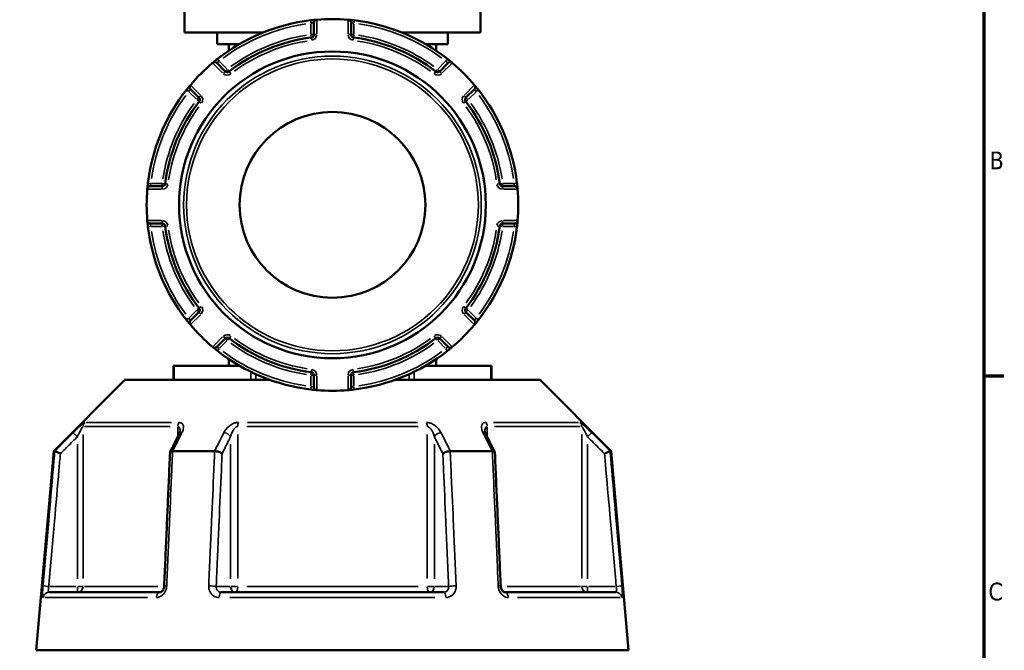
# Model space of a CAD drawing. Header units: millimetres. Extents: x 0 to 926, y 0 to 970.
# Tile 10 of 17: x 655 to 825, y 398 to 507. Entities that reach past the tile are written whole.
import ezdxf

# ---------------------------------------------------------------- set-up
doc = ezdxf.new("R2010")
doc.units = ezdxf.units.MM
for name, color, linetype, lineweight in [('Border (ANSI)', 7, 'Continuous', 70), ('Visible (ANSI)', 7, 'Continuous', 50), ('Visible Narrow (ANSI)', 7, 'Continuous', 35)]:
    doc.layers.add(name, color=color, linetype=linetype, lineweight=lineweight)
doc.styles.add('Note Text (ANSI)', font='tahoma.ttf')

# ---------------------------------------------------------------- blocks, each defined once
blk = doc.blocks.new('Borders Default Border')
at = {"layer": 'Border (ANSI)'}
blk.add_line((821, 445.5), (824.45, 445.5), dxfattribs=at)
at = {"layer": 'Border (ANSI)', "flags": 128}
blk.add_lwpolyline([(20, 20), (20, 574), (821, 574), (821, 20), (20, 20)], dxfattribs=at)
at = {"layer": 'Border (ANSI)', "char_height": 3.05, "attachment_point": 7, "style": 'Note Text (ANSI)'}
for s, insert in [('B', (821.99, 481.1)), ('C', (821.8, 406.8))]:
    blk.add_mtext(s, dxfattribs=dict(at, insert=insert))

msp = doc.modelspace()

# ---------------------------------------------------------------- linework, layer by layer
at = {"layer": 'Visible (ANSI)'}
for p, q in [((683.332, 512.005), (683.332, 504.655)), ((734.332, 512.005), (734.332, 504.655)), ((705.632, 506.347), (705.632, 504.277)), ((712.032, 504.277), (712.032, 506.347)), ((683.332, 504.655), (696.901, 504.655)), ((688.982, 504.655), (688.982, 502.655)), ((720.764, 504.655), (734.332, 504.655)), ((728.682, 504.655), (728.682, 502.655)), ((688.982, 502.655), (692.797, 502.655)), ((690.982, 502.655), (690.982, 501.522)), ((724.867, 502.655), (728.682, 502.655)), ((726.682, 502.655), (726.682, 501.522)), ((690.367, 497.954), (688.903, 499.417)), ((728.761, 499.417), (727.298, 497.954)), ((684.378, 494.892), (685.841, 493.428)), ((731.823, 493.428), (733.287, 494.892)), ((679.518, 478.163), (677.448, 478.163)), ((740.216, 478.163), (738.146, 478.163)), ((677.448, 471.763), (679.518, 471.763)), ((738.146, 471.763), (740.216, 471.763)), ((685.841, 456.497), (684.378, 455.033)), ((733.287, 455.033), (731.823, 456.497)), ((688.903, 450.508), (690.367, 451.972)), ((727.298, 451.972), (728.761, 450.508)), ((690.982, 448.404), (690.982, 447.27)), ((726.682, 448.404), (726.682, 447.27)), ((681.447, 447.27), (681.581, 447.27)), ((681.447, 447.27), (681.447, 444.82)), ((681.581, 447.27), (692.797, 447.27)), ((724.867, 447.27), (736.084, 447.27)), ((736.084, 447.27), (736.218, 447.27)), ((736.218, 444.82), (736.218, 447.27)), ((673.083, 444.82), (660.833, 432.57)), ((673.083, 444.82), (698.088, 444.82)), ((705.632, 445.648), (705.632, 443.579)), ((712.032, 443.579), (712.032, 445.648)), ((719.576, 444.82), (744.581, 444.82)), ((744.581, 444.82), (756.831, 432.57)), ((660.833, 432.57), (657.832, 398.27)), ((660.833, 432.57), (661.014, 432.57)), ((681.319, 432.57), (688.527, 432.57)), ((729.138, 432.57), (736.345, 432.57)), ((756.651, 432.57), (756.831, 432.57)), ((756.831, 432.57), (759.832, 398.27)), ((660.003, 408.27), (679.135, 408.27)), ((689.7, 408.27), (727.964, 408.27)), ((738.53, 408.27), (757.662, 408.27)), ((657.832, 398.27), (759.832, 398.27))]:
    msp.add_line(p, q, dxfattribs=at)
for radius in [26.414, 16]:
    msp.add_circle((708.832, 474.963), radius, dxfattribs=at)
for centre, radius, start, end in [((708.832, 474.963), 32, 96.74555, 128.25445), ((706.132, 506.347), 0.5, 94.9171, 180), ((708.832, 474.963), 32, 85.15991, 94.84009), ((711.532, 506.347), 0.5, 0, 85.0829), ((708.832, 474.963), 32, 51.74555, 83.25445), ((708.832, 474.963), 29.047, 97.19378, 127.80622), ((705.132, 504.277), 0.5, 277.19378, 0), ((712.532, 504.277), 0.5, 180, 262.80622), ((708.832, 474.963), 29.047, 52.19378, 82.80622), ((708.832, 474.963), 32, 130.15991, 139.84009), ((688.55, 499.064), 0.5, 45, 130.0829), ((729.115, 499.064), 0.5, 49.9171, 135), ((708.832, 474.963), 32, 40.15991, 49.84009), ((690.72, 498.307), 0.5, 225, 307.80622), ((726.944, 498.307), 0.5, 232.19378, 315), ((684.731, 495.245), 0.5, 139.9171, 225), ((732.933, 495.245), 0.5, 315, 40.0829), ((708.832, 474.963), 32, 141.74555, 173.25445), ((708.832, 474.963), 32, 6.74555, 38.25445), ((708.832, 474.963), 29.047, 142.19378, 172.80622), ((685.488, 493.074), 0.5, 322.19378, 45), ((732.177, 493.074), 0.5, 135, 217.80622), ((708.832, 474.963), 29.047, 7.19378, 37.80622), ((679.518, 478.663), 0.5, 270, 352.80622), ((738.146, 478.663), 0.5, 187.19378, 270), ((708.832, 474.963), 32, 175.15991, 184.84009), ((677.448, 477.663), 0.5, 90, 175.0829), ((740.216, 477.663), 0.5, 4.9171, 90), ((708.832, 474.963), 32, 355.15991, 4.84009), ((677.448, 472.263), 0.5, 184.9171, 270), ((679.518, 471.263), 0.5, 7.19378, 90), ((738.146, 471.263), 0.5, 90, 172.80622), ((740.216, 472.263), 0.5, 270, 355.0829), ((708.832, 474.963), 32, 186.74555, 218.25445), ((708.832, 474.963), 29.047, 187.19378, 217.80622), ((708.832, 474.963), 29.047, 322.19378, 352.80622), ((708.832, 474.963), 32, 321.74555, 353.25445), ((685.488, 456.851), 0.5, 315, 37.80622), ((732.177, 456.851), 0.5, 142.19378, 225), ((684.731, 454.68), 0.5, 135, 220.0829), ((732.933, 454.68), 0.5, 319.9171, 45), ((708.832, 474.963), 32, 220.15991, 229.84009), ((708.832, 474.963), 32, 310.15991, 319.84009), ((690.72, 451.618), 0.5, 52.19378, 135), ((708.832, 474.963), 29.047, 232.19378, 262.80622), ((708.832, 474.963), 29.047, 277.19378, 307.80622), ((726.944, 451.618), 0.5, 45, 127.80622), ((688.55, 450.861), 0.5, 229.9171, 315), ((708.832, 474.963), 32, 231.74555, 263.25445), ((708.832, 474.963), 32, 276.74555, 308.25445), ((729.115, 450.861), 0.5, 225, 310.0829), ((705.132, 445.648), 0.5, 0, 82.80622), ((712.532, 445.648), 0.5, 97.19378, 180), ((706.132, 443.579), 0.5, 180, 265.0829), ((708.832, 474.963), 32, 265.15991, 274.84009), ((711.532, 443.579), 0.5, 274.9171, 0)]:
    msp.add_arc(centre, radius, start, end, dxfattribs=at)
for centre, major_axis, ratio, start_param, end_param in [((6639.914, -11111.012), (198.252, -16295.014), 0.5090017, 3.9187165, 3.9189842), ((-5143.568, -10956.684), (196.526, 16077.194), 0.5090436, 5.5058211, 5.5060925)]:
    msp.add_ellipse(centre, major_axis=major_axis, ratio=ratio, start_param=start_param, end_param=end_param, dxfattribs=at)
for points, knots in [([(706.089, 506.845), (706.089, 506.845), (706.01, 506.838), (705.752, 506.814), (705.593, 506.799), (705.307, 506.768), (705.19, 506.755), (705.074, 506.741)], [-0.15750602, -0.15750602, -0.15750602, -0.15750602, -0.09025498, -0.09025498, -0.03471345, -0.03471345, 0, 0, 0, 0]), ([(712.591, 506.741), (712.549, 506.746), (712.506, 506.751), (712.287, 506.776), (712.116, 506.794), (711.864, 506.819), (711.772, 506.827), (711.653, 506.838), (711.615, 506.841), (711.582, 506.844), (711.575, 506.845), (711.575, 506.845)], [-0.15750537, -0.15750537, -0.15750537, -0.15750537, -0.14489859, -0.14489859, -0.09183714, -0.09183714, -0.05102063, -0.05102063, -0.01962332, -0.01962332, 0, 0, 0, 0]), ([(689.019, 500.091), (688.989, 500.067), (688.959, 500.043), (688.788, 499.908), (688.652, 499.798), (688.454, 499.635), (688.382, 499.575), (688.288, 499.497), (688.259, 499.473), (688.233, 499.451), (688.228, 499.446), (688.228, 499.446)], [-0.1575053, -0.1575053, -0.1575053, -0.1575053, -0.14610875, -0.14610875, -0.09260413, -0.09260413, -0.05144674, -0.05144674, -0.01978721, -0.01978721, 0, 0, 0, 0]), ([(729.437, 499.446), (729.437, 499.446), (729.434, 499.449), (729.403, 499.475), (729.325, 499.54), (729.118, 499.711), (729.006, 499.803), (728.807, 499.963), (728.726, 500.027), (728.645, 500.091)], [-0.1575067, -0.1575067, -0.1575067, -0.1575067, -0.14229049, -0.14229049, -0.07905027, -0.07905027, -0.03040395, -0.03040395, 0, 0, 0, 0]), ([(684.349, 495.567), (684.349, 495.567), (684.346, 495.564), (684.32, 495.533), (684.255, 495.455), (684.084, 495.249), (683.992, 495.136), (683.832, 494.937), (683.767, 494.856), (683.704, 494.776)], [-0.1575067, -0.1575067, -0.1575067, -0.1575067, -0.14229049, -0.14229049, -0.07905027, -0.07905027, -0.03040395, -0.03040395, 0, 0, 0, 0]), ([(733.961, 494.776), (733.937, 494.806), (733.913, 494.836), (733.777, 495.007), (733.667, 495.143), (733.505, 495.341), (733.445, 495.413), (733.367, 495.507), (733.342, 495.536), (733.32, 495.562), (733.316, 495.567), (733.316, 495.567)], [-0.1575053, -0.1575053, -0.1575053, -0.1575053, -0.14610875, -0.14610875, -0.09260413, -0.09260413, -0.05144674, -0.05144674, -0.01978721, -0.01978721, 0, 0, 0, 0]), ([(677.054, 478.721), (677.049, 478.679), (677.044, 478.637), (677.019, 478.417), (677.001, 478.246), (676.976, 477.994), (676.968, 477.902), (676.957, 477.783), (676.954, 477.746), (676.951, 477.712), (676.95, 477.705), (676.95, 477.705)], [-0.15750537, -0.15750537, -0.15750537, -0.15750537, -0.14489859, -0.14489859, -0.09183714, -0.09183714, -0.05102063, -0.05102063, -0.01962332, -0.01962332, 0, 0, 0, 0]), ([(740.715, 477.705), (740.715, 477.705), (740.708, 477.785), (740.684, 478.043), (740.668, 478.202), (740.638, 478.488), (740.625, 478.605), (740.611, 478.721)], [-0.15750602, -0.15750602, -0.15750602, -0.15750602, -0.09025498, -0.09025498, -0.03471345, -0.03471345, 0, 0, 0, 0]), ([(676.95, 472.22), (676.95, 472.22), (676.957, 472.14), (676.981, 471.882), (676.996, 471.724), (677.027, 471.437), (677.04, 471.321), (677.054, 471.204)], [-0.15750602, -0.15750602, -0.15750602, -0.15750602, -0.09025498, -0.09025498, -0.03471345, -0.03471345, 0, 0, 0, 0]), ([(740.611, 471.204), (740.616, 471.246), (740.621, 471.289), (740.646, 471.508), (740.664, 471.679), (740.689, 471.931), (740.697, 472.023), (740.708, 472.142), (740.711, 472.179), (740.714, 472.213), (740.715, 472.22), (740.715, 472.22)], [-0.15750537, -0.15750537, -0.15750537, -0.15750537, -0.14489859, -0.14489859, -0.09183714, -0.09183714, -0.05102063, -0.05102063, -0.01962332, -0.01962332, 0, 0, 0, 0]), ([(683.704, 455.15), (683.728, 455.119), (683.752, 455.089), (683.887, 454.918), (683.997, 454.783), (684.16, 454.584), (684.22, 454.512), (684.298, 454.418), (684.322, 454.389), (684.344, 454.363), (684.349, 454.358), (684.349, 454.358)], [-0.1575053, -0.1575053, -0.1575053, -0.1575053, -0.14610875, -0.14610875, -0.09260413, -0.09260413, -0.05144674, -0.05144674, -0.01978721, -0.01978721, 0, 0, 0, 0]), ([(733.316, 454.358), (733.316, 454.358), (733.318, 454.361), (733.344, 454.392), (733.41, 454.47), (733.581, 454.677), (733.673, 454.789), (733.833, 454.988), (733.897, 455.069), (733.961, 455.15)], [-0.1575067, -0.1575067, -0.1575067, -0.1575067, -0.14229049, -0.14229049, -0.07905027, -0.07905027, -0.03040395, -0.03040395, 0, 0, 0, 0]), ([(688.228, 450.479), (688.228, 450.479), (688.231, 450.476), (688.262, 450.45), (688.339, 450.385), (688.546, 450.214), (688.659, 450.122), (688.858, 449.962), (688.938, 449.898), (689.019, 449.834)], [-0.1575067, -0.1575067, -0.1575067, -0.1575067, -0.14229049, -0.14229049, -0.07905027, -0.07905027, -0.03040395, -0.03040395, 0, 0, 0, 0]), ([(728.645, 449.834), (728.676, 449.858), (728.706, 449.882), (728.877, 450.018), (729.012, 450.127), (729.211, 450.29), (729.283, 450.35), (729.376, 450.428), (729.406, 450.453), (729.432, 450.475), (729.437, 450.479), (729.437, 450.479)], [-0.1575053, -0.1575053, -0.1575053, -0.1575053, -0.14610875, -0.14610875, -0.09260413, -0.09260413, -0.05144674, -0.05144674, -0.01978721, -0.01978721, 0, 0, 0, 0]), ([(705.074, 443.184), (705.116, 443.179), (705.158, 443.174), (705.378, 443.149), (705.549, 443.131), (705.8, 443.106), (705.893, 443.098), (706.012, 443.087), (706.049, 443.084), (706.083, 443.081), (706.089, 443.08), (706.089, 443.08)], [-0.15750537, -0.15750537, -0.15750537, -0.15750537, -0.14489859, -0.14489859, -0.09183714, -0.09183714, -0.05102063, -0.05102063, -0.01962332, -0.01962332, 0, 0, 0, 0]), ([(711.575, 443.08), (711.575, 443.08), (711.655, 443.087), (711.913, 443.111), (712.071, 443.126), (712.357, 443.157), (712.474, 443.17), (712.591, 443.184)], [-0.15750602, -0.15750602, -0.15750602, -0.15750602, -0.09025498, -0.09025498, -0.03471345, -0.03471345, 0, 0, 0, 0]), ([(682.585, 436.005), (682.585, 435.99), (682.584, 435.97), (682.578, 435.92), (682.573, 435.89), (682.557, 435.824), (682.547, 435.787), (682.521, 435.708), (682.505, 435.666), (682.469, 435.578), (682.447, 435.532), (682.424, 435.484)], [0.20265986, 0.20265986, 0.20265986, 0.20265986, 0.23121109, 0.23121109, 0.25976233, 0.25976233, 0.28831356, 0.28831356, 0.3168648, 0.3168648, 0.34541603, 0.34541603, 0.34541603, 0.34541603]), ([(735.241, 435.484), (735.217, 435.532), (735.196, 435.578), (735.159, 435.666), (735.144, 435.708), (735.118, 435.787), (735.107, 435.824), (735.092, 435.89), (735.087, 435.92), (735.08, 435.97), (735.079, 435.99), (735.079, 436.005)], [0, 0, 0, 0, 0.02855139, 0.02855139, 0.05710278, 0.05710278, 0.08565416, 0.08565416, 0.11420555, 0.11420555, 0.14275694, 0.14275694, 0.14275694, 0.14275694]), ([(661.977, 432.12), (661.975, 432.121), (661.974, 432.122), (661.854, 432.178), (661.736, 432.233), (661.515, 432.336), (661.413, 432.384), (661.237, 432.466), (661.163, 432.501), (661.058, 432.55), (661.026, 432.565), (661.016, 432.57)], [-0.15371258, -0.15371258, -0.15371258, -0.15371258, -0.15323729, -0.15323729, -0.11409168, -0.11409168, -0.07545593, -0.07545593, -0.03695789, -0.03695789, 0, 0, 0, 0]), ([(681.298, 432.57), (681.197, 432.565), (681.11, 432.55), (680.969, 432.501), (680.918, 432.466), (680.873, 432.401), (680.864, 432.375), (680.863, 432.346)], [-0.153595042, -0.153595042, -0.153595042, -0.153595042, -0.116550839, -0.116550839, -0.077962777, -0.077962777, -0.055255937, -0.055255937, -0.055255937, -0.055255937]), ([(689.821, 432.12), (689.82, 432.121), (689.82, 432.122), (689.759, 432.178), (689.68, 432.233), (689.492, 432.336), (689.384, 432.384), (689.151, 432.466), (689.026, 432.501), (688.78, 432.55), (688.662, 432.565), (688.55, 432.57)], [-0.15371258, -0.15371258, -0.15371258, -0.15371258, -0.15323743, -0.15323743, -0.11409174, -0.11409174, -0.0754562, -0.0754562, -0.03695796, -0.03695796, 0, 0, 0, 0]), ([(729.114, 432.57), (729.003, 432.565), (728.884, 432.55), (728.638, 432.501), (728.514, 432.466), (728.28, 432.384), (728.172, 432.336), (727.984, 432.233), (727.905, 432.178), (727.845, 432.122), (727.844, 432.121), (727.843, 432.12)], [-0.15359506, -0.15359506, -0.15359506, -0.15359506, -0.11655085, -0.11655085, -0.07796276, -0.07796276, -0.03923705, -0.03923705, 0, 0, 0.00047625, 0.00047625, 0.00047625, 0.00047625]), ([(736.802, 432.346), (736.801, 432.375), (736.792, 432.401), (736.746, 432.466), (736.695, 432.501), (736.554, 432.55), (736.467, 432.565), (736.366, 432.57)], [-0.098110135, -0.098110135, -0.098110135, -0.098110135, -0.075456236, -0.075456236, -0.036957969, -0.036957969, 0, 0, 0, 0]), ([(755.688, 432.12), (755.689, 432.121), (755.691, 432.122), (755.811, 432.178), (755.929, 432.233), (756.149, 432.336), (756.251, 432.384), (756.428, 432.466), (756.501, 432.501), (756.606, 432.55), (756.638, 432.565), (756.649, 432.57)], [-0.0004764, -0.0004764, -0.0004764, -0.0004764, 0, 0, 0.03923697, 0.03923697, 0.07796289, 0.07796289, 0.11655078, 0.11655078, 0.15359492, 0.15359492, 0.15359492, 0.15359492]), ([(680.863, 432.346), (680.795, 430.811), (680.728, 429.275), (680.593, 426.204), (680.526, 424.669), (680.391, 421.598), (680.323, 420.062), (680.189, 416.991), (680.121, 415.456), (679.986, 412.385), (679.919, 410.849), (679.852, 409.314)], [0.585191, 0.585191, 0.585191, 0.585191, 1.0476138, 1.0476138, 1.5100365, 1.5100365, 1.9724593, 1.9724593, 2.4348821, 2.4348821, 2.8973048, 2.8973048, 2.8973048, 2.8973048]), ([(737.813, 409.314), (737.746, 410.849), (737.678, 412.385), (737.543, 415.456), (737.476, 416.991), (737.341, 420.062), (737.274, 421.598), (737.139, 424.669), (737.072, 426.204), (736.937, 429.275), (736.869, 430.811), (736.802, 432.346)], [1.2046153, 1.2046153, 1.2046153, 1.2046153, 1.6670381, 1.6670381, 2.1294609, 2.1294609, 2.5918836, 2.5918836, 3.0543064, 3.0543064, 3.5167292, 3.5167292, 3.5167292, 3.5167292]), ([(679.852, 409.314), (679.847, 409.215), (679.832, 409.115), (679.783, 408.924), (679.749, 408.833), (679.668, 408.668), (679.62, 408.595), (679.519, 408.47), (679.465, 408.419), (679.358, 408.338), (679.306, 408.311), (679.211, 408.276), (679.17, 408.27), (679.135, 408.27)], [0, 0, 0, 0, 0.05067005, 0.05067005, 0.10084685, 0.10084685, 0.1507669, 0.1507669, 0.20138762, 0.20138762, 0.25586434, 0.25586434, 0.31481094, 0.31481094, 0.31481094, 0.31481094]), ([(738.53, 408.27), (738.492, 408.27), (738.448, 408.277), (738.34, 408.319), (738.277, 408.355), (738.158, 408.458), (738.102, 408.518), (738.002, 408.66), (737.957, 408.74), (737.885, 408.914), (737.856, 409.008), (737.824, 409.174), (737.816, 409.244), (737.813, 409.314)], [0, 0, 0, 0, 0.06296271, 0.06296271, 0.12592542, 0.12592542, 0.17893056, 0.17893056, 0.22915943, 0.22915943, 0.27910739, 0.27910739, 0.31481354, 0.31481354, 0.31481354, 0.31481354])]:
    msp.add_open_spline(points, degree=3, knots=knots, dxfattribs=at)
for points in [[(706.132, 506.848), (706.118, 506.847), (706.104, 506.846), (706.089, 506.845)], [(711.575, 506.845), (711.561, 506.846), (711.546, 506.847), (711.532, 506.848)], [(688.228, 499.446), (688.217, 499.437), (688.206, 499.428), (688.195, 499.418)], [(729.47, 499.418), (729.459, 499.428), (729.448, 499.437), (729.437, 499.446)], [(684.376, 495.6), (684.367, 495.589), (684.358, 495.578), (684.349, 495.567)], [(733.316, 495.567), (733.307, 495.578), (733.297, 495.589), (733.288, 495.6)], [(676.95, 477.705), (676.949, 477.691), (676.948, 477.677), (676.946, 477.663)], [(740.718, 477.663), (740.717, 477.677), (740.716, 477.691), (740.715, 477.705)], [(676.946, 472.263), (676.948, 472.248), (676.949, 472.234), (676.95, 472.22)], [(740.715, 472.22), (740.716, 472.234), (740.717, 472.248), (740.718, 472.263)], [(684.349, 454.358), (684.358, 454.347), (684.367, 454.336), (684.376, 454.325)], [(733.288, 454.325), (733.297, 454.336), (733.307, 454.347), (733.316, 454.358)], [(688.195, 450.507), (688.206, 450.498), (688.217, 450.488), (688.228, 450.479)], [(729.437, 450.479), (729.448, 450.488), (729.459, 450.498), (729.47, 450.507)], [(706.089, 443.08), (706.104, 443.079), (706.118, 443.078), (706.132, 443.077)], [(711.532, 443.077), (711.546, 443.078), (711.561, 443.079), (711.575, 443.08)], [(661.014, 432.57), (661.015, 432.57), (661.015, 432.57), (661.016, 432.57)], [(681.298, 432.57), (681.305, 432.57), (681.312, 432.57), (681.319, 432.57)], [(688.527, 432.57), (688.535, 432.57), (688.542, 432.57), (688.55, 432.57)], [(729.114, 432.57), (729.122, 432.57), (729.13, 432.57), (729.138, 432.57)], [(736.345, 432.57), (736.352, 432.57), (736.359, 432.57), (736.366, 432.57)], [(756.649, 432.57), (756.649, 432.57), (756.65, 432.57), (756.651, 432.57)]]:
    msp.add_open_spline(points, degree=3, dxfattribs=at)
at = {"layer": 'Visible Narrow (ANSI)'}
for p, q in [((705.074, 506.74), (705.128, 506.283)), ((705.132, 506.146), (705.132, 504.375)), ((706.132, 504.405), (706.132, 506.72)), ((711.532, 506.72), (711.532, 504.405)), ((712.532, 504.375), (712.532, 506.146)), ((712.537, 506.283), (712.591, 506.74)), ((705.137, 504.238), (705.195, 503.782)), ((705.631, 504.277), (705.172, 504.277)), ((705.195, 503.779), (705.253, 503.323)), ((706.093, 504.277), (705.634, 504.277)), ((712.031, 504.277), (711.572, 504.277)), ((712.493, 504.277), (712.034, 504.277)), ((712.412, 503.323), (712.469, 503.779)), ((712.47, 503.782), (712.527, 504.238)), ((688.286, 499.328), (689.922, 497.691)), ((689.305, 499.729), (689.02, 500.09)), ((690.651, 498.377), (689.398, 499.629)), ((728.266, 499.629), (727.014, 498.377)), ((727.742, 497.691), (729.379, 499.328)), ((728.644, 500.09), (728.36, 499.729)), ((690.366, 497.952), (690.041, 497.628)), ((690.693, 498.279), (690.368, 497.955)), ((691.026, 497.913), (690.744, 498.276)), ((691.309, 497.548), (691.028, 497.911)), ((726.637, 497.911), (726.355, 497.548)), ((726.92, 498.276), (726.639, 497.913)), ((727.297, 497.955), (726.972, 498.279)), ((727.624, 497.628), (727.299, 497.952)), ((686.104, 493.873), (684.467, 495.509)), ((733.197, 495.509), (731.561, 493.873)), ((683.705, 494.775), (684.066, 494.49)), ((684.166, 494.396), (685.418, 493.144)), ((686.167, 493.754), (685.842, 493.429)), ((731.822, 493.429), (731.497, 493.754)), ((732.246, 493.144), (733.499, 494.396)), ((733.599, 494.49), (733.96, 494.775)), ((685.84, 493.427), (685.516, 493.102)), ((685.519, 493.05), (685.882, 492.769)), ((685.884, 492.767), (686.247, 492.486)), ((731.418, 492.486), (731.781, 492.767)), ((731.783, 492.769), (732.146, 493.05)), ((732.149, 493.102), (731.824, 493.427)), ((677.511, 478.667), (677.055, 478.721)), ((679.42, 478.663), (677.649, 478.663)), ((679.518, 478.623), (679.518, 478.164)), ((680.013, 478.6), (679.557, 478.658)), ((680.471, 478.542), (680.016, 478.6)), ((737.649, 478.6), (737.193, 478.542)), ((738.107, 478.658), (737.652, 478.6)), ((738.146, 478.164), (738.146, 478.623)), ((740.016, 478.663), (738.245, 478.663)), ((740.609, 478.721), (740.153, 478.667)), ((677.075, 477.663), (679.39, 477.663)), ((679.518, 478.161), (679.518, 477.702)), ((738.146, 477.702), (738.146, 478.161)), ((738.275, 477.663), (740.59, 477.663)), ((679.39, 472.263), (677.075, 472.263)), ((679.518, 472.223), (679.518, 471.764)), ((679.518, 471.761), (679.518, 471.302)), ((738.146, 471.764), (738.146, 472.223)), ((738.146, 471.302), (738.146, 471.761)), ((740.59, 472.263), (738.275, 472.263)), ((677.055, 471.204), (677.511, 471.258)), ((677.649, 471.263), (679.42, 471.263)), ((679.557, 471.267), (680.013, 471.325)), ((680.016, 471.325), (680.471, 471.383)), ((737.193, 471.383), (737.649, 471.325)), ((737.652, 471.325), (738.107, 471.267)), ((738.245, 471.263), (740.016, 471.263)), ((740.153, 471.258), (740.609, 471.204)), ((685.418, 456.781), (684.166, 455.529)), ((685.516, 456.823), (685.84, 456.498)), ((685.882, 457.156), (685.519, 456.875)), ((685.842, 456.496), (686.167, 456.171)), ((686.247, 457.44), (685.884, 457.158)), ((731.781, 457.158), (731.418, 457.44)), ((731.497, 456.171), (731.822, 456.496)), ((732.146, 456.875), (731.783, 457.156)), ((731.824, 456.498), (732.149, 456.823)), ((733.499, 455.529), (732.246, 456.781)), ((684.066, 455.435), (683.705, 455.151)), ((684.467, 454.416), (686.104, 456.053)), ((731.561, 456.053), (733.197, 454.416)), ((733.96, 455.151), (733.599, 455.435)), ((689.922, 452.234), (688.286, 450.598)), ((689.398, 450.296), (690.651, 451.549)), ((690.041, 452.297), (690.366, 451.973)), ((690.368, 451.971), (690.693, 451.646)), ((690.744, 451.649), (691.026, 452.012)), ((691.028, 452.014), (691.309, 452.377)), ((726.355, 452.377), (726.637, 452.014)), ((726.639, 452.012), (726.92, 451.649)), ((726.972, 451.646), (727.297, 451.971)), ((727.014, 451.549), (728.266, 450.296)), ((727.299, 451.973), (727.624, 452.297)), ((729.379, 450.598), (727.742, 452.234)), ((689.02, 449.835), (689.305, 450.196)), ((728.36, 450.196), (728.644, 449.835)), ((681.581, 444.943), (681.581, 447.148)), ((694.774, 446.146), (694.774, 444.89)), ((705.195, 446.143), (705.137, 445.687)), ((705.253, 446.602), (705.195, 446.146)), ((712.469, 446.146), (712.412, 446.602)), ((712.527, 445.687), (712.47, 446.143)), ((722.891, 444.89), (722.891, 446.146)), ((736.084, 447.148), (736.084, 444.943)), ((695.64, 444.869), (695.64, 445.759)), ((705.132, 445.55), (705.132, 443.779)), ((705.172, 445.648), (705.631, 445.648)), ((705.634, 445.648), (706.093, 445.648)), ((706.132, 443.205), (706.132, 445.52)), ((711.532, 445.52), (711.532, 443.205)), ((711.572, 445.648), (712.031, 445.648)), ((712.034, 445.648), (712.493, 445.648)), ((712.532, 443.779), (712.532, 445.55)), ((722.025, 445.759), (722.025, 444.869)), ((705.128, 443.642), (705.074, 443.186)), ((712.591, 443.186), (712.537, 443.642)), ((666.444, 437.512), (681.09, 437.512)), ((694.187, 437.512), (723.477, 437.512)), ((736.575, 437.512), (751.22, 437.512)), ((680.901, 436.805), (666.156, 436.805)), ((682.2, 436.717), (682.2, 435.127)), ((723.577, 436.805), (694.088, 436.805)), ((735.465, 435.127), (735.465, 436.717)), ((751.508, 436.805), (736.764, 436.805)), ((664.205, 435.737), (664.851, 435.089)), ((665.894, 410.647), (665.894, 435.428)), ((692.527, 410.647), (692.527, 435.428)), ((725.138, 435.428), (725.138, 410.647)), ((751.77, 435.428), (751.77, 410.647)), ((752.814, 435.089), (753.459, 435.737)), ((664.904, 433.747), (664.904, 410.558)), ((691.285, 433.747), (691.285, 410.558)), ((726.38, 410.558), (726.38, 433.747)), ((752.761, 410.558), (752.761, 433.747)), ((659.896, 409.277), (658.986, 409.356)), ((664.657, 409.27), (660.217, 409.27)), ((664.904, 409.192), (664.904, 408.273)), ((665.882, 409.27), (664.975, 409.27)), ((666.129, 409.27), (678.738, 409.27)), ((691.161, 409.27), (688.941, 409.27)), ((692.46, 409.27), (691.323, 409.27)), ((694.088, 409.27), (723.577, 409.27)), ((726.342, 409.27), (725.205, 409.27)), ((728.723, 409.27), (726.503, 409.27)), ((738.927, 409.27), (751.535, 409.27)), ((752.689, 409.27), (751.783, 409.27)), ((752.761, 408.273), (752.761, 409.192)), ((757.448, 409.27), (753.007, 409.27)), ((758.678, 409.356), (757.768, 409.277)), ((676.96, 407.357), (659.303, 407.357)), ((726.489, 407.357), (691.175, 407.357)), ((758.362, 407.357), (740.705, 407.357))]:
    msp.add_line(p, q, dxfattribs=at)
for radius in [25.625, 25.126]:
    msp.add_circle((708.832, 474.963), radius, dxfattribs=at)
for centre, radius, start, end in [((708.832, 474.963), 31.5, 98.321, 126.679), ((708.832, 474.963), 31.5, 53.321, 81.679), ((708.832, 474.963), 29.547, 98.72441, 126.27559), ((705.132, 504.277), 1, 281.33409, 355.85969), ((712.532, 504.277), 1, 184.14031, 258.66591), ((708.832, 474.963), 29.547, 53.72441, 81.27559), ((708.832, 474.963), 28.547, 98.72441, 126.27559), ((708.832, 474.963), 28.547, 53.72441, 81.27559), ((690.72, 498.307), 1, 229.14031, 303.66591), ((726.944, 498.307), 1, 236.33409, 310.85969), ((708.832, 474.963), 31.5, 143.321, 171.679), ((685.488, 493.074), 1, 326.33409, 40.85969), ((732.177, 493.074), 1, 139.14031, 213.66591), ((708.832, 474.963), 31.5, 8.321, 36.679), ((708.832, 474.963), 29.547, 143.72441, 171.27559), ((708.832, 474.963), 28.547, 143.72441, 171.27559), ((708.832, 474.963), 28.547, 8.72441, 36.27559), ((708.832, 474.963), 29.547, 8.72441, 36.27559), ((679.518, 478.663), 1, 274.14031, 348.66591), ((738.146, 478.663), 1, 191.33409, 265.85969), ((679.518, 471.263), 1, 11.33409, 85.85969), ((738.146, 471.263), 1, 94.14031, 168.66591), ((708.832, 474.963), 31.5, 188.321, 216.679), ((708.832, 474.963), 29.547, 188.72441, 216.27559), ((708.832, 474.963), 28.547, 188.72441, 216.27559), ((708.832, 474.963), 28.547, 323.72441, 351.27559), ((708.832, 474.963), 29.547, 323.72441, 351.27559), ((708.832, 474.963), 31.5, 323.321, 351.679), ((685.488, 456.851), 1, 319.14031, 33.66591), ((732.177, 456.851), 1, 146.33409, 220.85969), ((690.72, 451.618), 1, 56.33409, 130.85969), ((708.832, 474.963), 29.547, 233.72441, 261.27559), ((708.832, 474.963), 28.547, 233.72441, 261.27559), ((708.832, 474.963), 28.547, 278.72441, 306.27559), ((708.832, 474.963), 29.547, 278.72441, 306.27559), ((726.944, 451.618), 1, 49.14031, 123.66591), ((708.832, 474.963), 31.5, 233.321, 261.679), ((708.832, 474.963), 31.5, 278.321, 306.679), ((705.132, 445.648), 1, 4.14031, 78.66591), ((712.532, 445.648), 1, 101.33409, 175.85969)]:
    msp.add_arc(centre, radius, start, end, dxfattribs=at)
for centre, major_axis, ratio, start_param, end_param in [((666.885, 436.805), (0, -1), 0.9904959, 3.9662607, 4.6731191), ((682.814, 436.805), (0, 1), 0.6143631, 0.8246681, 1.5315264), ((692.903, 436.805), (0, -1), 0.3761328, 3.9662607, 4.6731191), ((724.762, 436.805), (0, 1), 0.3761328, 4.7516589, 5.4585172), ((734.851, 436.805), (0, -1), 0.6143631, 1.6100662, 2.3169246), ((750.78, 436.805), (0, 1), 0.9904959, 4.7516589, 5.4585172), ((683.317, 435.036), (-0.894, 0.449), 0.6136988, 5.5048942, 6.2422226), ((690.419, 435.036), (-0.894, 0.449), 0.6136988, 3.9026286, 5.2571626), ((727.246, 435.036), (-0.894, -0.449), 0.6136988, 4.1676154, 5.5221494), ((734.347, 435.036), (0.894, 0.449), 0.6136988, 0.0409627, 0.7782911), ((664.904, 409.27), (0, -1), 0.9904959, 0.0785398, 1.4922565), ((680.851, 409.27), (-0.999, 0.044), 0.0757423, 5.369153, 6.2350783), ((687.952, 409.27), (0.999, -0.044), 0.0757423, 0.5996329, 1.9382948), ((692.151, 409.27), (0, -1), 0.8660254, 4.7909288, 6.2046455), ((692.151, 409.27), (0, -1), 0.3761328, 0.0785398, 1.4922565), ((725.514, 409.27), (0, -1), 0.3761328, 4.7909288, 6.2046455), ((725.514, 409.27), (0, -1), 0.8660254, 0.0785398, 1.4922565), ((729.713, 409.27), (0.999, 0.044), 0.0757423, 1.2032978, 2.5419597), ((736.814, 409.27), (0.999, 0.044), 0.0757423, 0.048107, 0.9140323), ((752.761, 409.27), (0, -1), 0.9904959, 4.7909288, 6.2046455), ((660.003, 407.27), (0, 1), 0.992287, 0.0741765, 1.4093534), ((679.135, 407.27), (0, 1), 0.6034974, 0.0741765, 1.4093534), ((689.7, 407.27), (0, 1), 0.3887896, 0.0741765, 1.4093534), ((727.964, 407.27), (0, 1), 0.3887896, 4.8738319, 6.2090088), ((738.53, 407.27), (0, 1), 0.6034974, 4.8738319, 6.2090088), ((757.662, 407.27), (0, 1), 0.992287, 4.8738319, 6.2090088)]:
    msp.add_ellipse(centre, major_axis=major_axis, ratio=ratio, start_param=start_param, end_param=end_param, dxfattribs=at)
for points, knots in [([(705.132, 506.245), (705.19, 506.258), (705.247, 506.271), (705.388, 506.301), (705.466, 506.316), (705.593, 506.34), (705.632, 506.347), (705.632, 506.347)], [0, 0, 0, 0, 0.03471345, 0.03471345, 0.09025498, 0.09025498, 0.15750602, 0.15750602, 0.15750602, 0.15750602]), ([(712.032, 506.347), (712.032, 506.347), (712.036, 506.346), (712.052, 506.343), (712.07, 506.34), (712.129, 506.329), (712.175, 506.321), (712.298, 506.297), (712.383, 506.279), (712.491, 506.254), (712.511, 506.249), (712.532, 506.245)], [0, 0, 0, 0, 0.01962332, 0.01962332, 0.05102063, 0.05102063, 0.09183714, 0.09183714, 0.14489859, 0.14489859, 0.15750537, 0.15750537, 0.15750537, 0.15750537]), ([(688.903, 499.417), (688.903, 499.417), (688.906, 499.419), (688.92, 499.429), (688.935, 499.44), (688.985, 499.474), (689.024, 499.501), (689.13, 499.572), (689.203, 499.62), (689.296, 499.678), (689.312, 499.688), (689.329, 499.699)], [0, 0, 0, 0, 0.01978721, 0.01978721, 0.05144674, 0.05144674, 0.09260413, 0.09260413, 0.14610875, 0.14610875, 0.1575053, 0.1575053, 0.1575053, 0.1575053]), ([(728.336, 499.699), (728.38, 499.671), (728.423, 499.644), (728.531, 499.575), (728.591, 499.534), (728.702, 499.459), (728.743, 499.43), (728.76, 499.418), (728.761, 499.417), (728.761, 499.417)], [0, 0, 0, 0, 0.03040395, 0.03040395, 0.07905027, 0.07905027, 0.14229049, 0.14229049, 0.1575067, 0.1575067, 0.1575067, 0.1575067]), ([(684.096, 494.466), (684.123, 494.51), (684.151, 494.554), (684.22, 494.661), (684.26, 494.722), (684.336, 494.832), (684.365, 494.874), (684.377, 494.89), (684.378, 494.892), (684.378, 494.892)], [0, 0, 0, 0, 0.03040395, 0.03040395, 0.07905027, 0.07905027, 0.14229049, 0.14229049, 0.1575067, 0.1575067, 0.1575067, 0.1575067]), ([(733.287, 494.892), (733.287, 494.892), (733.289, 494.889), (733.299, 494.875), (733.31, 494.86), (733.344, 494.81), (733.371, 494.771), (733.442, 494.665), (733.49, 494.592), (733.548, 494.499), (733.558, 494.482), (733.568, 494.466)], [0, 0, 0, 0, 0.01978721, 0.01978721, 0.05144674, 0.05144674, 0.09260413, 0.09260413, 0.14610875, 0.14610875, 0.1575053, 0.1575053, 0.1575053, 0.1575053]), ([(677.448, 478.163), (677.448, 478.163), (677.449, 478.166), (677.452, 478.182), (677.455, 478.201), (677.465, 478.259), (677.474, 478.305), (677.498, 478.429), (677.516, 478.513), (677.541, 478.621), (677.545, 478.642), (677.55, 478.663)], [0, 0, 0, 0, 0.01962332, 0.01962332, 0.05102063, 0.05102063, 0.09183714, 0.09183714, 0.14489859, 0.14489859, 0.15750537, 0.15750537, 0.15750537, 0.15750537]), ([(740.114, 478.663), (740.128, 478.605), (740.141, 478.548), (740.171, 478.407), (740.186, 478.329), (740.21, 478.202), (740.216, 478.163), (740.216, 478.163)], [0, 0, 0, 0, 0.03471345, 0.03471345, 0.09025498, 0.09025498, 0.15750602, 0.15750602, 0.15750602, 0.15750602]), ([(677.55, 471.263), (677.537, 471.32), (677.524, 471.378), (677.494, 471.518), (677.478, 471.596), (677.455, 471.723), (677.448, 471.763), (677.448, 471.763)], [0, 0, 0, 0, 0.03471345, 0.03471345, 0.09025498, 0.09025498, 0.15750602, 0.15750602, 0.15750602, 0.15750602]), ([(740.216, 471.763), (740.216, 471.763), (740.216, 471.759), (740.213, 471.743), (740.21, 471.724), (740.199, 471.666), (740.191, 471.62), (740.166, 471.496), (740.149, 471.412), (740.124, 471.304), (740.119, 471.283), (740.114, 471.263)], [0, 0, 0, 0, 0.01962332, 0.01962332, 0.05102063, 0.05102063, 0.09183714, 0.09183714, 0.14489859, 0.14489859, 0.15750537, 0.15750537, 0.15750537, 0.15750537]), ([(684.378, 455.033), (684.378, 455.033), (684.376, 455.036), (684.366, 455.05), (684.355, 455.066), (684.32, 455.115), (684.294, 455.154), (684.223, 455.26), (684.175, 455.333), (684.117, 455.426), (684.107, 455.443), (684.096, 455.459)], [0, 0, 0, 0, 0.01978721, 0.01978721, 0.05144674, 0.05144674, 0.09260413, 0.09260413, 0.14610875, 0.14610875, 0.1575053, 0.1575053, 0.1575053, 0.1575053]), ([(733.568, 455.459), (733.541, 455.415), (733.514, 455.372), (733.444, 455.264), (733.404, 455.203), (733.329, 455.093), (733.3, 455.051), (733.288, 455.035), (733.287, 455.033), (733.287, 455.033)], [0, 0, 0, 0, 0.03040395, 0.03040395, 0.07905027, 0.07905027, 0.14229049, 0.14229049, 0.1575067, 0.1575067, 0.1575067, 0.1575067]), ([(689.329, 450.227), (689.285, 450.254), (689.241, 450.281), (689.134, 450.351), (689.073, 450.391), (688.963, 450.466), (688.921, 450.495), (688.905, 450.507), (688.903, 450.508), (688.903, 450.508)], [0, 0, 0, 0, 0.03040395, 0.03040395, 0.07905027, 0.07905027, 0.14229049, 0.14229049, 0.1575067, 0.1575067, 0.1575067, 0.1575067]), ([(728.761, 450.508), (728.761, 450.508), (728.759, 450.506), (728.745, 450.496), (728.729, 450.485), (728.679, 450.451), (728.641, 450.424), (728.534, 450.353), (728.461, 450.305), (728.369, 450.247), (728.352, 450.237), (728.336, 450.227)], [0, 0, 0, 0, 0.01978721, 0.01978721, 0.05144674, 0.05144674, 0.09260413, 0.09260413, 0.14610875, 0.14610875, 0.1575053, 0.1575053, 0.1575053, 0.1575053]), ([(705.632, 443.579), (705.632, 443.579), (705.629, 443.579), (705.612, 443.582), (705.594, 443.585), (705.535, 443.596), (705.49, 443.604), (705.366, 443.629), (705.282, 443.646), (705.174, 443.671), (705.153, 443.676), (705.132, 443.681)], [0, 0, 0, 0, 0.01962332, 0.01962332, 0.05102063, 0.05102063, 0.09183714, 0.09183714, 0.14489859, 0.14489859, 0.15750537, 0.15750537, 0.15750537, 0.15750537]), ([(712.532, 443.681), (712.475, 443.667), (712.417, 443.654), (712.277, 443.624), (712.199, 443.609), (712.071, 443.585), (712.032, 443.579), (712.032, 443.579)], [0, 0, 0, 0, 0.03471345, 0.03471345, 0.09025498, 0.09025498, 0.15750602, 0.15750602, 0.15750602, 0.15750602]), ([(666.184, 437.512), (666.152, 437.512), (666.079, 437.469), (665.748, 437.219), (665.392, 436.895), (664.758, 436.293), (664.477, 436.019), (664.2, 435.743)], [-0.34541645, -0.34541645, -0.34541645, -0.34541645, -0.27620858, -0.27620858, -0.11734182, -0.11734182, 0, 0, 0, 0]), ([(682.908, 435.743), (683.019, 435.964), (683.099, 436.183), (683.174, 436.566), (683.182, 436.732), (683.141, 436.987), (683.109, 437.083), (683.006, 437.26), (682.931, 437.34), (682.76, 437.444), (682.674, 437.476), (682.514, 437.506), (682.449, 437.512), (682.38, 437.512)], [-0.34541603, -0.34541603, -0.34541603, -0.34541603, -0.25141662, -0.25141662, -0.17445287, -0.17445287, -0.12288915, -0.12288915, -0.06721438, -0.06721438, -0.02585168, -0.02585168, 0, 0, 0, 0]), ([(692.637, 437.512), (692.435, 437.512), (692.221, 437.475), (691.489, 437.24), (691.035, 436.906), (690.453, 436.293), (690.263, 436.019), (690.124, 435.743)], [-0.34541684, -0.34541684, -0.34541684, -0.34541684, -0.28109054, -0.28109054, -0.11734182, -0.11734182, 0, 0, 0, 0]), ([(727.541, 435.743), (727.43, 435.964), (727.285, 436.184), (726.961, 436.567), (726.793, 436.733), (726.474, 436.987), (726.336, 437.083), (726.028, 437.26), (725.856, 437.34), (725.546, 437.444), (725.41, 437.476), (725.192, 437.506), (725.109, 437.512), (725.027, 437.512)], [-0.345416, -0.345416, -0.345416, -0.345416, -0.25131567, -0.25131567, -0.17440412, -0.17440412, -0.12292214, -0.12292214, -0.06721438, -0.06721438, -0.02585168, -0.02585168, 0, 0, 0, 0]), ([(735.285, 437.512), (735.118, 437.512), (734.971, 437.477), (734.552, 437.247), (734.463, 436.909), (734.528, 436.293), (734.618, 436.019), (734.756, 435.743)], [-0.34541683, -0.34541683, -0.34541683, -0.34541683, -0.28278882, -0.28278882, -0.11734182, -0.11734182, 0, 0, 0, 0]), ([(753.465, 435.743), (753.241, 435.965), (753.016, 436.186), (752.617, 436.569), (752.441, 436.735), (752.165, 436.988), (752.059, 437.083), (751.855, 437.26), (751.757, 437.34), (751.618, 437.444), (751.569, 437.476), (751.51, 437.506), (751.492, 437.512), (751.48, 437.512)], [-0.34541583, -0.34541583, -0.34541583, -0.34541583, -0.25081718, -0.25081718, -0.17415567, -0.17415567, -0.12305037, -0.12305037, -0.06721438, -0.06721438, -0.02585168, -0.02585168, 0, 0, 0, 0]), ([(664.904, 435.036), (665.042, 435.312), (665.183, 435.586), (665.5, 436.188), (665.677, 436.512), (665.842, 436.762), (665.878, 436.805), (665.894, 436.805)], [0, 0, 0, 0, 0.11734182, 0.11734182, 0.27620858, 0.27620858, 0.34541645, 0.34541645, 0.34541645, 0.34541645]), ([(682.2, 436.805), (682.234, 436.805), (682.266, 436.799), (682.344, 436.769), (682.386, 436.736), (682.47, 436.633), (682.507, 436.553), (682.556, 436.376), (682.571, 436.28), (682.583, 436.122), (682.585, 436.064), (682.585, 436.005)], [0, 0, 0, 0, 0.02585168, 0.02585168, 0.06721438, 0.06721438, 0.12288915, 0.12288915, 0.17445287, 0.17445287, 0.20265986, 0.20265986, 0.20265986, 0.20265986]), ([(691.285, 435.036), (691.354, 435.312), (691.449, 435.586), (691.737, 436.199), (691.961, 436.533), (692.322, 436.768), (692.428, 436.805), (692.527, 436.805)], [0, 0, 0, 0, 0.11734182, 0.11734182, 0.28109054, 0.28109054, 0.34541684, 0.34541684, 0.34541684, 0.34541684]), ([(725.138, 436.805), (725.178, 436.805), (725.219, 436.799), (725.326, 436.769), (725.393, 436.736), (725.546, 436.633), (725.631, 436.553), (725.783, 436.376), (725.851, 436.28), (726.009, 436.026), (726.092, 435.86), (726.252, 435.477), (726.324, 435.257), (726.38, 435.036)], [0, 0, 0, 0, 0.02585168, 0.02585168, 0.06721438, 0.06721438, 0.12292214, 0.12292214, 0.17440412, 0.17440412, 0.25131567, 0.25131567, 0.345416, 0.345416, 0.345416, 0.345416]), ([(735.079, 436.006), (735.079, 436.302), (735.129, 436.566), (735.311, 436.77), (735.383, 436.805), (735.465, 436.805)], [0.14275694, 0.14275694, 0.14275694, 0.14275694, 0.28278882, 0.28278882, 0.34541683, 0.34541683, 0.34541683, 0.34541683]), ([(751.77, 436.805), (751.776, 436.805), (751.785, 436.799), (751.814, 436.769), (751.839, 436.736), (751.908, 436.633), (751.956, 436.553), (752.059, 436.376), (752.112, 436.281), (752.249, 436.028), (752.337, 435.862), (752.536, 435.479), (752.649, 435.258), (752.761, 435.036)], [0, 0, 0, 0, 0.02585168, 0.02585168, 0.06721438, 0.06721438, 0.12305037, 0.12305037, 0.17415567, 0.17415567, 0.25081718, 0.25081718, 0.34541583, 0.34541583, 0.34541583, 0.34541583]), ([(664.2, 435.743), (663.939, 435.483), (663.678, 435.223), (663.417, 434.963), (662.616, 434.166), (661.815, 433.368), (661.014, 432.57)], [-0.97913562, -0.97913562, -0.97913562, -0.97913562, -0.86870447, -0.86870447, -0.86870447, -0.52954924, -0.52954924, -0.52954924, -0.52954924]), ([(661.977, 432.12), (662.691, 432.832), (663.406, 433.544), (664.121, 434.256), (664.382, 434.516), (664.643, 434.776), (664.904, 435.036)], [0.56601548, 0.56601548, 0.56601548, 0.56601548, 0.86870447, 0.86870447, 0.86870447, 0.97913562, 0.97913562, 0.97913562, 0.97913562]), ([(681.319, 432.57), (681.719, 433.368), (682.118, 434.166), (682.518, 434.963), (682.648, 435.223), (682.778, 435.483), (682.908, 435.743)], [-1.97914638, -1.97914638, -1.97914638, -1.97914638, -1.64002566, -1.64002566, -1.64002566, -1.52956, -1.52956, -1.52956, -1.52956]), ([(690.124, 435.743), (689.993, 435.483), (689.862, 435.223), (689.731, 434.963), (689.33, 434.166), (688.928, 433.368), (688.527, 432.57)], [-2.9717419, -2.9717419, -2.9717419, -2.9717419, -2.86130766, -2.86130766, -2.86130766, -2.52215552, -2.52215552, -2.52215552, -2.52215552]), ([(689.821, 432.12), (690.179, 432.832), (690.536, 433.544), (690.893, 434.256), (691.024, 434.516), (691.154, 434.776), (691.285, 435.036)], [2.55862177, 2.55862177, 2.55862177, 2.55862177, 2.86130766, 2.86130766, 2.86130766, 2.9717419, 2.9717419, 2.9717419, 2.9717419]), ([(726.38, 435.036), (726.51, 434.776), (726.641, 434.516), (726.771, 434.256), (727.129, 433.544), (727.486, 432.832), (727.843, 432.12)], [1.52956, 1.52956, 1.52956, 1.52956, 1.63999425, 1.63999425, 1.63999425, 1.94268014, 1.94268014, 1.94268014, 1.94268014]), ([(729.138, 432.57), (728.736, 433.368), (728.335, 434.166), (727.933, 434.963), (727.803, 435.223), (727.672, 435.483), (727.541, 435.743)], [-1.97914638, -1.97914638, -1.97914638, -1.97914638, -1.63999425, -1.63999425, -1.63999425, -1.52956, -1.52956, -1.52956, -1.52956]), ([(734.756, 435.743), (734.886, 435.483), (735.016, 435.223), (735.146, 434.964), (735.546, 434.166), (735.946, 433.368), (736.345, 432.57)], [-3.24885411, -3.24885411, -3.24885411, -3.24885411, -3.13846006, -3.13846006, -3.13846006, -2.79926773, -2.79926773, -2.79926773, -2.79926773]), ([(752.761, 435.036), (753.021, 434.776), (753.282, 434.516), (753.543, 434.257), (754.258, 433.545), (754.973, 432.833), (755.688, 432.12)], [1.52956, 1.52956, 1.52956, 1.52956, 1.63991954, 1.63991954, 1.63991954, 1.94268014, 1.94268014, 1.94268014, 1.94268014]), ([(756.651, 432.57), (755.85, 433.368), (755.048, 434.166), (754.247, 434.964), (753.986, 435.224), (753.726, 435.483), (753.465, 435.743)], [-1.97914638, -1.97914638, -1.97914638, -1.97914638, -1.63991954, -1.63991954, -1.63991954, -1.52956, -1.52956, -1.52956, -1.52956]), ([(661.016, 432.57), (660.923, 431.508), (660.83, 430.447), (660.478, 426.442), (660.219, 423.498), (659.961, 420.553), (659.661, 417.141), (659.361, 413.728), (659.034, 409.996), (659.006, 409.677), (658.977, 409.357)], [-3.5347812, -3.5347812, -3.5347812, -3.5347812, -3.2152251, -3.2152251, -2.32853, -2.32853, -2.32853, -1.300862, -1.300862, -1.2046153, -1.2046153, -1.2046153, -1.2046153]), ([(680.282, 409.357), (680.296, 409.677), (680.31, 409.996), (680.473, 413.728), (680.623, 417.141), (680.772, 420.553), (680.901, 423.498), (681.03, 426.442), (681.205, 430.447), (681.252, 431.508), (681.298, 432.57)], [-2.8973048, -2.8973048, -2.8973048, -2.8973048, -2.8010582, -2.8010582, -1.7733902, -1.7733902, -1.7733902, -0.8866951, -0.8866951, -0.5671389, -0.5671389, -0.5671389, -0.5671389]), ([(688.55, 432.57), (688.503, 431.508), (688.457, 430.447), (688.28, 426.442), (688.15, 423.498), (688.021, 420.553), (687.87, 417.141), (687.72, 413.728), (687.556, 409.996), (687.542, 409.677), (687.528, 409.357)], [-3.5347812, -3.5347812, -3.5347812, -3.5347812, -3.2152251, -3.2152251, -2.32853, -2.32853, -2.32853, -1.300862, -1.300862, -1.2046153, -1.2046153, -1.2046153, -1.2046153]), ([(730.137, 409.357), (730.123, 409.677), (730.109, 409.996), (729.944, 413.728), (729.794, 417.141), (729.644, 420.553), (729.514, 423.498), (729.384, 426.442), (729.208, 430.447), (729.161, 431.508), (729.114, 432.57)], [-2.8973048, -2.8973048, -2.8973048, -2.8973048, -2.8010582, -2.8010582, -1.7733902, -1.7733902, -1.7733902, -0.8866951, -0.8866951, -0.5671389, -0.5671389, -0.5671389, -0.5671389]), ([(736.366, 432.57), (736.413, 431.508), (736.459, 430.447), (736.635, 426.442), (736.764, 423.498), (736.892, 420.553), (737.042, 417.141), (737.191, 413.728), (737.355, 409.996), (737.369, 409.677), (737.383, 409.357)], [-3.5347812, -3.5347812, -3.5347812, -3.5347812, -3.215225, -3.215225, -2.3285299, -2.3285299, -2.3285299, -1.3008619, -1.3008619, -1.2046153, -1.2046153, -1.2046153, -1.2046153]), ([(758.687, 409.357), (758.659, 409.677), (758.631, 409.996), (758.303, 413.728), (758.004, 417.141), (757.704, 420.553), (757.445, 423.498), (757.187, 426.442), (756.835, 430.447), (756.742, 431.508), (756.649, 432.57)], [-2.8973048, -2.8973048, -2.8973048, -2.8973048, -2.8010583, -2.8010583, -1.7733902, -1.7733902, -1.7733902, -0.8866951, -0.8866951, -0.5671389, -0.5671389, -0.5671389, -0.5671389]), ([(659.97, 409.27), (659.998, 409.59), (660.026, 409.909), (660.354, 413.641), (660.654, 417.054), (660.953, 420.466), (661.212, 423.41), (661.47, 426.355), (661.811, 430.24), (661.894, 431.18), (661.977, 432.12)], [1.2046153, 1.2046153, 1.2046153, 1.2046153, 1.300862, 1.300862, 2.32853, 2.32853, 2.32853, 3.2152251, 3.2152251, 3.4984336, 3.4984336, 3.4984336, 3.4984336]), ([(688.818, 409.27), (688.832, 409.59), (688.846, 409.909), (689.01, 413.641), (689.16, 417.054), (689.309, 420.466), (689.439, 423.41), (689.568, 426.355), (689.739, 430.24), (689.78, 431.18), (689.821, 432.12)], [1.2046153, 1.2046153, 1.2046153, 1.2046153, 1.300862, 1.300862, 2.32853, 2.32853, 2.32853, 3.2152251, 3.2152251, 3.4984336, 3.4984336, 3.4984336, 3.4984336]), ([(727.843, 432.12), (727.885, 431.18), (727.926, 430.24), (728.097, 426.355), (728.226, 423.41), (728.355, 420.466), (728.505, 417.054), (728.655, 413.641), (728.819, 409.909), (728.833, 409.59), (728.847, 409.27)], [0.6034865, 0.6034865, 0.6034865, 0.6034865, 0.8866951, 0.8866951, 1.7733902, 1.7733902, 1.7733902, 2.8010582, 2.8010582, 2.8973048, 2.8973048, 2.8973048, 2.8973048]), ([(755.688, 432.12), (755.771, 431.18), (755.853, 430.24), (756.194, 426.355), (756.453, 423.41), (756.711, 420.466), (757.011, 417.054), (757.311, 413.641), (757.638, 409.909), (757.666, 409.59), (757.694, 409.27)], [0.6034865, 0.6034865, 0.6034865, 0.6034865, 0.8866951, 0.8866951, 1.7733902, 1.7733902, 1.7733902, 2.8010583, 2.8010583, 2.8973048, 2.8973048, 2.8973048, 2.8973048]), ([(658.977, 409.357), (658.936, 408.886), (658.909, 408.416), (658.905, 407.787), (658.918, 407.581), (658.963, 407.394), (658.986, 407.357), (659.015, 407.357)], [-0.31481287, -0.31481287, -0.31481287, -0.31481287, -0.1729885, -0.1729885, -0.06653404, -0.06653404, 0, 0, 0, 0]), ([(660.003, 408.27), (659.976, 408.27), (659.953, 408.288), (659.909, 408.382), (659.897, 408.485), (659.901, 408.799), (659.929, 409.035), (659.97, 409.27)], [0, 0, 0, 0, 0.06653404, 0.06653404, 0.1729885, 0.1729885, 0.31481287, 0.31481287, 0.31481287, 0.31481287]), ([(678.534, 407.357), (678.882, 407.357), (679.24, 407.497), (679.728, 407.917), (679.894, 408.128), (680.115, 408.553), (680.187, 408.754), (680.259, 409.092), (680.276, 409.225), (680.282, 409.357)], [-0.31481094, -0.31481094, -0.31481094, -0.31481094, -0.18655676, -0.18655676, -0.10364264, -0.10364264, -0.03986256, -0.03986256, 0, 0, 0, 0]), ([(687.528, 409.357), (687.515, 409.068), (687.561, 408.779), (687.781, 408.21), (687.974, 407.941), (688.41, 407.589), (688.629, 407.477), (689.009, 407.377), (689.161, 407.357), (689.313, 407.357)], [-0.31481397, -0.31481397, -0.31481397, -0.31481397, -0.2278058, -0.2278058, -0.12655878, -0.12655878, -0.04867645, -0.04867645, 0, 0, 0, 0]), ([(689.7, 408.27), (689.621, 408.27), (689.542, 408.28), (689.346, 408.33), (689.235, 408.386), (689.017, 408.562), (688.923, 408.697), (688.823, 408.981), (688.805, 409.126), (688.818, 409.27)], [0, 0, 0, 0, 0.04867645, 0.04867645, 0.12655878, 0.12655878, 0.2278058, 0.2278058, 0.31481397, 0.31481397, 0.31481397, 0.31481397]), ([(728.847, 409.27), (728.852, 409.204), (728.852, 409.138), (728.835, 408.969), (728.808, 408.868), (728.711, 408.656), (728.631, 408.55), (728.376, 408.34), (728.175, 408.27), (727.964, 408.27)], [0, 0, 0, 0, 0.03982627, 0.03982627, 0.1035483, 0.1035483, 0.18638694, 0.18638694, 0.31481104, 0.31481104, 0.31481104, 0.31481104]), ([(728.351, 407.357), (728.754, 407.357), (729.148, 407.497), (729.657, 407.918), (729.822, 408.129), (730.027, 408.554), (730.088, 408.755), (730.136, 409.093), (730.143, 409.225), (730.137, 409.357)], [-0.31481104, -0.31481104, -0.31481104, -0.31481104, -0.18638694, -0.18638694, -0.1035483, -0.1035483, -0.03982627, -0.03982627, 0, 0, 0, 0]), ([(737.383, 409.357), (737.387, 409.251), (737.399, 409.145), (737.492, 408.627), (737.677, 408.236), (738.138, 407.713), (738.382, 407.542), (738.801, 407.387), (738.967, 407.357), (739.131, 407.357)], [-0.31481354, -0.31481354, -0.31481354, -0.31481354, -0.28284699, -0.28284699, -0.15713721, -0.15713721, -0.06043739, -0.06043739, 0, 0, 0, 0]), ([(757.694, 409.27), (757.706, 409.204), (757.716, 409.139), (757.74, 408.971), (757.751, 408.871), (757.767, 408.659), (757.769, 408.554), (757.752, 408.364), (757.727, 408.296), (757.68, 408.272), (757.671, 408.27), (757.662, 408.27)], [0, 0, 0, 0, 0.03957477, 0.03957477, 0.1028944, 0.1028944, 0.18520991, 0.18520991, 0.29222008, 0.29222008, 0.31481112, 0.31481112, 0.31481112, 0.31481112]), ([(758.65, 407.357), (758.66, 407.357), (758.669, 407.361), (758.717, 407.409), (758.743, 407.545), (758.761, 407.925), (758.759, 408.136), (758.744, 408.559), (758.733, 408.759), (758.709, 409.094), (758.699, 409.226), (758.687, 409.357)], [-0.31481112, -0.31481112, -0.31481112, -0.31481112, -0.29222008, -0.29222008, -0.18520991, -0.18520991, -0.1028944, -0.1028944, -0.03957477, -0.03957477, 0, 0, 0, 0])]:
    msp.add_open_spline(points, degree=3, knots=knots, dxfattribs=at)

# ---------------------------------------------------------------- block references
msp.add_blockref('Borders Default Border', (0, 0))

doc.saveas('drawing.dxf')
